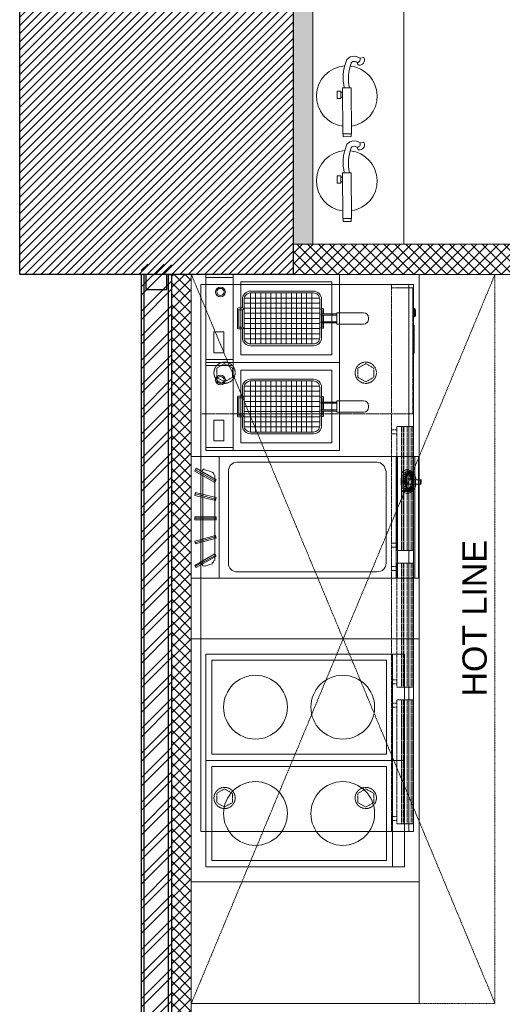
# Model space of a CAD drawing. Header units: millimetres. Extents: x 325 to 233617, y -9828 to 20555.
# Tile 16 of 45: x 116799 to 118388, y 8363 to 11604. Entities that reach past the tile are written whole.
import ezdxf

# ---------------------------------------------------------------- set-up
doc = ezdxf.new("R2010")
doc.units = ezdxf.units.MM
doc.header["$LTSCALE"] = 2.5
for name, pattern in [('DASHDOTX2', [2, 1, -0.5, 0, -0.5]), ('HIDDEN', [0.375, 0.25, -0.125]), ('HIDDENX2', [19.05, 12.7, -6.35])]:
    doc.linetypes.add(name, pattern=pattern)
for name, color, linetype, lineweight in [('ELEVATION 1', 143, 'Continuous', 18), ('ELEVATION 3', 23, 'Continuous', 13), ('FURNITURES', 30, 'Continuous', 15), ('HATCH', 252, 'Continuous', 9), ('HATCH LIGHT', 250, 'Continuous', 0), ('K Equipment UC', 251, 'Continuous', 5), ('TEXT', 40, 'Continuous', 0), ('WALL', 132, 'Continuous', 25)]:
    doc.layers.add(name, color=color, linetype=linetype, lineweight=lineweight)
doc.styles.add('RG_3F_TITLE BLOCK_A1$0$A1 TBLOCK LBV$0$Style-arial', font='arial.ttf')

# ---------------------------------------------------------------- blocks, each defined once
blk = doc.blocks.new('*U84')
for points in [[(0, 0), (6936.3, 0), (6936.3, -10), (0, -10)], [(0, -100), (6936.3, -100), (6936.3, -90), (0, -90)]]:
    blk.add_lwpolyline(points, close=True)
at = {"color": 8}
blk.add_lwpolyline([(0, -15), (50, -15), (50, -85), (0, -85)], close=True, dxfattribs=at)
blk = doc.blocks.new('fe')
for p, q in [((-120.2, 44.7), (-121.9, 54.2)), ((-105.6, 35.2), (-98.9, 37.2))]:
    blk.add_line(p, q)
for points in [[(-22.1, 14.2), (128.9, 14.2), (128.9, -14.2), (-22.1, -14.2)], [(128.9, 13.2), (138.3, 13.2), (138.3, -13.2), (128.9, -13.2)], [(-12, -20.1), (12, -20.1), (12, -32.1), (-12, -32.1)], [(-8.1, -14.2), (8.1, -14.2), (8.1, -20.1), (-8.1, -20.1)]]:
    blk.add_lwpolyline(points, close=True)
for centre, radius, start, end in [((4.8, 0), 100, 8.1407, 173.3121), ((-87.8, 23.6), 38.6, 146.9735, 188.4436), ((-119.1, 54.8), 2.9, 111.4978, 190.4916), ((-113.9, 41.5), 17.1, 353.9087, 111.4978), ((-117.3, 33.1), 12, 10.1624, 103.7845), ((-87.8, 23.6), 21.2, 146.9735, 188.4436), ((-99.7, 40), 2.9, 286.9384, 353.9087), ((-101.6, 21.6), 24.7, 188.4436, 251.142), ((-101.6, 21.6), 7.24, 188.4436, 251.142), ((-53.4, 152.4), 146.6, 249.8567, 282.3504), ((-54.1, 150), 161.6, 249.9338, 281.4511), ((4.8, 0), 100, 183.6164, 351.8593)]:
    blk.add_arc(centre, radius, start, end)
blk = doc.blocks.new('3DOOR CHILLER')
for p, q in [((0, 0), (0, -700)), ((0, 0), (1800, 0)), ((1800, 0), (1800, -700)), ((0, -685.2), (1800, -685.2)), ((0, -700), (1800, -700))]:
    blk.add_line(p, q)
at = {"linetype": 'HIDDEN', "ltscale": 4}
for p, q in [((425, 0), (425, -698)), ((0, -628), (1800, -628)), ((10, -628), (10, -698)), ((875, -645.2), (467, -645.2)), ((467, -698), (467, -645.2)), ((875, -645.6), (467, -645.6)), ((478, -628), (478, -645)), ((491, -645), (491, -628)), ((851, -645), (851, -628)), ((864, -645), (864, -628)), ((875, -645.2), (875, -698)), ((1325, -645), (917, -645)), ((917, -698), (917, -645.2)), ((1325, -645.6), (917, -645.6)), ((928, -628), (928, -645)), ((941, -645), (941, -628)), ((1301, -645), (1301, -628)), ((1314, -645), (1314, -628)), ((1325, -645.2), (1325, -698)), ((1775, -645.2), (1367, -645.2)), ((1367, -698), (1367, -645.2)), ((1775, -645.6), (1367, -645.6)), ((1378, -628), (1378, -645)), ((1391, -645), (1391, -628)), ((1751, -645), (1751, -628)), ((1764, -645), (1764, -628)), ((1775, -645.2), (1775, -698)), ((875, -661.1), (467, -661.1)), ((875, -666.1), (467, -666.1)), ((875, -667.9), (467, -667.9)), ((875, -668.5), (467, -668.5)), ((875, -679.4), (467, -679.4)), ((1325, -661.1), (917, -661.1)), ((1325, -666.1), (917, -666.1)), ((1325, -667.9), (917, -667.9)), ((1325, -668.5), (917, -668.5)), ((1325, -679.4), (917, -679.4)), ((1775, -661.1), (1367, -661.1)), ((1775, -666.1), (1367, -666.1)), ((1775, -667.9), (1367, -667.9)), ((1775, -668.5), (1367, -668.5)), ((1775, -679.4), (1367, -679.4)), ((10, -698), (425, -698)), ((35, -698), (35, -699)), ((35, -699), (280, -698.9)), ((77.5, -699), (77.5, -702)), ((107.5, -702), (77.5, -702)), ((77.5, -702), (77.5, -702.1)), ((80, -698), (80, -699)), ((80, -704.5), (80, -702)), ((92.5, -706.5), (92.5, -707)), ((105, -704.5), (105, -702)), ((107.5, -699), (107.5, -702)), ((107.5, -702.1), (107.5, -702)), ((122.5, -699), (122.5, -700)), ((123.5, -699), (123.5, -700)), ((128.4, -699), (128.4, -700)), ((129.5, -699), (129.5, -700)), ((133, -699), (133, -702)), ((133, -702), (227, -702)), ((134.1, -699), (134.1, -700)), ((222, -701), (138, -701)), ((138, -701), (138, -702)), ((138.7, -699), (138.7, -700)), ((140, -699), (140, -700)), ((141.7, -699), (141.7, -700)), ((146.5, -699), (146.5, -700)), ((148.7, -699), (148.7, -700)), ((155.4, -699), (155.4, -700)), ((157.4, -699), (157.4, -700)), ((157.7, -699), (157.7, -700)), ((162.4, -699), (162.4, -700)), ((164.8, -699), (164.8, -700)), ((169.1, -699), (169.1, -700)), ((172.4, -699), (172.4, -700)), ((174.6, -699), (174.6, -700)), ((175.5, -699), (175.5, -700)), ((177.3, -699), (177.3, -700)), ((179.8, -699), (179.8, -700)), ((182.3, -699), (182.3, -700)), ((187.5, -699), (187.5, -700)), ((222, -701), (222, -702)), ((227, -699), (227, -702)), ((275, -698), (275, -699)), ((280, -698), (280, -699)), ((875, -684.4), (467, -684.4)), ((875, -692.4), (467, -692.4)), ((875, -697.4), (467, -697.4)), ((875, -698), (467, -698)), ((1325, -684.4), (917, -684.4)), ((1325, -691.9), (917, -691.9)), ((1325, -697.4), (917, -697.4)), ((1325, -698), (917, -698)), ((1775, -684.4), (1367, -684.4)), ((1775, -692.4), (1367, -692.4)), ((1775, -697.4), (1367, -697.4)), ((1775, -698), (1367, -698))]:
    blk.add_line(p, q, dxfattribs=at)
for points in [[(305, -52), (320, -78), (305, -104), (275, -104), (260, -78), (275, -52)], [(1705, -52), (1720, -78), (1705, -104), (1675, -104), (1660, -78), (1675, -52)], [(305, -517), (320, -543), (305, -569), (275, -569), (260, -543), (275, -517)], [(1705, -517), (1720, -543), (1705, -569), (1675, -569), (1660, -543), (1675, -517)]]:
    blk.add_lwpolyline(points, close=True, dxfattribs=at)
for centre in [(290, -78), (1690, -78), (290, -543), (1690, -543)]:
    blk.add_circle(centre, 35, dxfattribs=at)
at = {"linetype": 'HIDDEN', "ltscale": 4, "extrusion": (0, 0, -1)}
for centre, major_axis, ratio, start_param, end_param in [((92.5, -702), (-12.5, 0), 0.001745, 0, 3.141593), ((92.5, -702), (12.5, 0), 0.001745, 0, 3.141593), ((92.5, -704.5), (12.5, 0), 0.155345, -3.141593, 0), ((92.5, -704.5), (12.5, 0), 0.155345, -4.712389, -3.141593), ((92.5, -704.5), (12.5, 0), 0.155345, 0, 1.570796)]:
    blk.add_ellipse(centre, major_axis=major_axis, ratio=ratio, start_param=start_param, end_param=end_param, dxfattribs=at)
at = {"linetype": 'HIDDEN', "ltscale": 4}
blk.add_ellipse((92.5, -705), major_axis=(-12, 0), ratio=0.161745, start_param=-4.712389, end_param=1.570796, dxfattribs=at)
blk.add_open_spline([(80, -704.5), (80, -704.6), (80, -704.7), (80.1, -705), (80.2, -705.1), (80.4, -705.3), (80.5, -705.4), (80.8, -705.6), (81, -705.6), (81.5, -705.8), (81.8, -705.9), (82.6, -706.1), (83.1, -706.2), (84, -706.4), (84.5, -706.5), (85.5, -706.6), (86.1, -706.7), (87.2, -706.8), (87.8, -706.8), (89, -706.9), (89.7, -706.9), (90.9, -706.9), (91.6, -707), (92.8, -707), (93.5, -707), (94.7, -706.9), (95.4, -706.9), (96.6, -706.8), (97.2, -706.8), (98.4, -706.7), (98.9, -706.7), (100, -706.5), (100.5, -706.5), (101.4, -706.3), (101.9, -706.2), (102.7, -706.1), (103.1, -706), (103.7, -705.8), (104, -705.6), (104.4, -705.4), (104.6, -705.3), (104.8, -705.1), (104.9, -705), (105, -704.8), (105, -704.6), (105, -704.5)], degree=3, knots=[1.570796, 1.570796, 1.570796, 1.570796, 1.637699, 1.637699, 1.717318, 1.717318, 1.851962, 1.851962, 1.952806, 1.952806, 2.139701, 2.139701, 2.310254, 2.310254, 2.475255, 2.475255, 2.637592, 2.637592, 2.798374, 2.798374, 2.958185, 2.958185, 3.117433, 3.117433, 3.276465, 3.276465, 3.435611, 3.435611, 3.59521, 3.59521, 3.755637, 3.755637, 3.917392, 3.917392, 4.081316, 4.081316, 4.249304, 4.249304, 4.426896, 4.426896, 4.569643, 4.569643, 4.641016, 4.641016, 4.712389, 4.712389, 4.712389, 4.712389], dxfattribs=at)
blk = doc.blocks.new('indctn')
at = {"layer": 'FURNITURES'}
blk.add_line((0, 615), (350, 615), dxfattribs=at)
for points in [[(0, 0), (350, 0), (350, 655), (0, 655)], [(20, 20), (330, 20), (330, 595), (20, 595)]]:
    blk.add_lwpolyline(points, close=True, dxfattribs=at)
for centre in [(175, 451.25), (175, 163.75)]:
    blk.add_circle(centre, 105, dxfattribs=at)
blk = doc.blocks.new('sg')
for p, q in [((-658.4, 0), (-658.4, 400)), ((-75.2, 0), (-75.2, 400)), ((-70.5, 0), (-70.5, 400)), ((-18.8, 0), (-18.8, 400)), ((-14.1, 0), (-14.1, 400)), ((-2.3, 0), (-2.3, 400)), ((-670.1, 319.2), (-735.9, 356.8)), ((-733.6, 361.5), (-733.6, 361.5)), ((-733.6, 361.5), (-733.6, 361.5)), ((-733.6, 361.5), (-733.6, 361.5)), ((-738.3, 352.1), (-738.3, 352.1)), ((-738.3, 352.1), (-738.3, 352.1)), ((-738.3, 352.1), (-738.3, 352.1)), ((-738.3, 352.1), (-738.3, 352.1)), ((-738.3, 352.1), (-738.3, 352.1)), ((-712.4, 349.8), (-712.4, 46.7)), ((-672.5, 58.4), (-672.5, 338)), ((-56.4, 349.5), (-49.3, 344.8)), ((-56.4, 349.5), (-51.7, 344.8)), ((-51.7, 344.8), (-51.7, 344.8)), ((-51.7, 344.8), (-49.3, 344.8)), ((-51.4, 345.2), (-51.5, 345.1)), ((-21.1, 349.5), (-21.1, 347.2)), ((-21.1, 349.5), (-21.1, 349.5)), ((-21.1, 349.5), (-21.1, 344.8)), ((-21.1, 347.2), (-18.8, 344.8)), ((-21.1, 347.2), (-18.8, 344.8)), ((-672.5, 314.5), (-672.5, 314.5)), ((-672.5, 314.5), (-672.5, 314.5)), ((-672.5, 314.5), (-672.5, 314.5)), ((-667.8, 323.9), (-667.8, 323.9)), ((-667.8, 323.9), (-667.8, 323.9)), ((-667.8, 323.9), (-667.8, 323.9)), ((-11.7, 323.7), (-32.9, 323.7)), ((-32.9, 323.7), (-30.5, 323.7)), ((-32.9, 309.6), (-11.7, 309.6)), ((-32.9, 309.6), (-11.7, 309.6)), ((-11.7, 323.7), (-30.5, 323.7)), ((-9.4, 323.7), (-30.5, 323.7)), ((-11.7, 323.7), (-11.7, 323.7)), ((-11.7, 323.7), (7, 323.7)), ((-11.7, 323.7), (-11.7, 323.7)), ((-11.7, 323.7), (-11.7, 323.7)), ((-11.7, 323.7), (-11.7, 323.7)), ((-11.7, 323.7), (-11.7, 323.7)), ((-11.7, 323.7), (-11.7, 323.7)), ((-11.7, 323.7), (7, 323.7)), ((-11.7, 309.6), (-11.7, 309.6)), ((-11.7, 309.6), (-11.7, 309.6)), ((-11.7, 309.6), (-11.7, 309.6)), ((-11.7, 309.6), (-11.7, 309.6)), ((7, 309.6), (-11.7, 309.6)), ((-9.4, 323.7), (-9.4, 323.7)), ((-9.4, 323.7), (4.7, 323.7)), ((-9.4, 323.7), (7, 323.7)), ((-9.4, 323.7), (-9.4, 323.7)), ((7, 309.6), (-9.4, 309.6)), ((-9.4, 309.6), (-9.4, 309.6)), ((-9.4, 309.6), (-9.4, 309.6)), ((7, 309.6), (4.7, 309.6)), ((7, 323.7), (7, 323.7)), ((7, 323.7), (7, 323.7)), ((7, 323.7), (7, 323.7)), ((7, 309.6), (7, 309.6)), ((7, 309.6), (7, 309.6)), ((7, 309.6), (7, 309.6)), ((-670.1, 260.5), (-735.9, 277)), ((-667.8, 265.2), (-667.8, 265.2)), ((-667.8, 265.2), (-667.8, 265.2)), ((-667.8, 265.2), (-667.8, 265.2)), ((-56.4, 286.1), (-49.3, 288.4)), ((-56.4, 286.1), (-51.7, 288.4)), ((-56.4, 286.1), (-56.4, 286.1)), ((-51.7, 288.4), (-51.7, 288.4)), ((-51.7, 288.4), (-49.3, 288.4)), ((-51.7, 288.4), (-49.3, 288.4)), ((-51.7, 288.4), (-51.7, 288.4)), ((-51.5, 290.6), (-51.4, 290.5)), ((-51.5, 290.6), (-51.4, 290.5)), ((-21.1, 286.1), (-21.1, 288.4)), ((-21.1, 286.1), (-21.1, 288.4)), ((-21.1, 288.4), (-18.8, 288.4)), ((-21.1, 286.1), (-21.1, 286.1)), ((-670.1, 255.8), (-670.1, 255.8)), ((-670.1, 255.8), (-670.1, 255.8)), ((-670.1, 255.8), (-670.1, 255.8)), ((-738.3, 201.8), (-738.3, 201.8)), ((-738.3, 201.8), (-738.3, 201.8)), ((-738.3, 201.8), (-738.3, 201.8)), ((-667.8, 197.1), (-738.3, 197.1)), ((-667.8, 201.8), (-667.8, 201.8)), ((-667.8, 201.8), (-667.8, 201.8)), ((-667.8, 201.8), (-667.8, 201.8)), ((-738.3, 192.4), (-738.3, 192.4)), ((-738.3, 192.4), (-738.3, 192.4)), ((-738.3, 192.4), (-738.3, 192.4)), ((-738.3, 192.4), (-738.3, 192.4)), ((-738.3, 192.4), (-738.3, 192.4)), ((-667.8, 192.4), (-667.8, 192.4)), ((-667.8, 192.4), (-667.8, 192.4)), ((-667.8, 192.4), (-667.8, 192.4)), ((-670.1, 136), (-735.9, 117.2)), ((-670.1, 140.7), (-670.1, 140.7)), ((-670.1, 140.7), (-670.1, 140.7)), ((-670.1, 140.7), (-670.1, 140.7)), ((-667.8, 131.3), (-667.8, 131.3)), ((-667.8, 131.3), (-667.8, 131.3)), ((-667.8, 131.3), (-667.8, 131.3)), ((-738.3, 121.9), (-738.3, 121.9)), ((-738.3, 121.9), (-738.3, 121.9)), ((-738.3, 121.9), (-738.3, 121.9)), ((-735.9, 112.5), (-735.9, 112.5)), ((-735.9, 112.5), (-735.9, 112.5)), ((-735.9, 112.5), (-735.9, 112.5)), ((-735.9, 112.5), (-735.9, 112.5)), ((-735.9, 112.5), (-735.9, 112.5)), ((-670.1, 74.9), (-735.9, 39.7)), ((-672.5, 79.6), (-672.5, 79.6)), ((-672.5, 79.6), (-672.5, 79.6)), ((-672.5, 79.6), (-672.5, 79.6)), ((-667.8, 72.5), (-667.8, 72.5)), ((-667.8, 72.5), (-667.8, 72.5)), ((-667.8, 72.5), (-667.8, 72.5)), ((-738.3, 42), (-738.3, 42)), ((-738.3, 42), (-738.3, 42)), ((-738.3, 42), (-738.3, 42)), ((-733.6, 35), (-733.6, 35)), ((-733.6, 35), (-733.6, 35)), ((-733.6, 35), (-733.6, 35)), ((-733.6, 35), (-733.6, 35)), ((-733.6, 35), (-733.6, 35)), ((-750, 20.9), (-750, 20.9)), ((-750, 20.9), (-750, 20.9))]:
    blk.add_line(p, q)
for points in [[(-750, 400), (-750, 0), (0, 0), (0, 400), (-750, 400)], [(-750, 378), (-750, 20.9), (-750, 378)], [(-750, 378), (-750, 20.9), (-750, 378)], [(-738.3, 352.1), (-733.6, 361.5), (-667.8, 323.9), (-672.5, 314.5), (-738.3, 352.1)], [(-672.5, 314.5), (-667.8, 323.9), (-733.6, 361.5), (-738.3, 352.1), (-672.5, 314.5)], [(-733.6, 361.5), (-738.3, 352.1), (-733.6, 361.5)], [(-738.3, 352.1), (-733.6, 361.5), (-738.3, 352.1)], [(-667.8, 323.9), (-672.5, 314.5), (-667.8, 323.9), (-733.6, 361.5), (-667.8, 323.9)], [(-733.6, 361.5), (-667.8, 323.9), (-733.6, 361.5)], [(-679.5, 347.4), (-688.9, 352.1), (-698.3, 354.5), (-705.4, 356.8)], [(-672.5, 314.5), (-738.3, 352.1), (-672.5, 314.5)], [(-672.5, 314.5), (-738.3, 352.1), (-672.5, 314.5)], [(-21.1, 347.2), (-21.1, 349.5), (-21.1, 344.8)], [(-11.7, 323.7), (-32.9, 323.7), (-30.5, 323.7)], [(-11.7, 309.6), (-30.5, 309.6), (-32.9, 309.6)], [(-9.4, 309.6), (-30.5, 309.6), (-32.9, 309.6)], [(-30.5, 323.7), (-9.4, 323.7), (4.7, 323.7), (-11.7, 323.7), (-30.5, 323.7)], [(-9.4, 309.6), (-30.5, 309.6), (-11.7, 309.6)], [(-11.7, 323.7), (4.7, 323.7), (7, 323.7)], [(7, 309.6), (-9.4, 309.6), (4.7, 309.6), (-11.7, 309.6)], [(7, 309.6), (-11.7, 309.6), (4.7, 309.6)], [(-9.4, 323.7), (7, 323.7), (4.7, 323.7)], [(7, 309.6), (4.7, 309.6), (-9.4, 309.6)], [(-738.3, 272.3), (-735.9, 281.7), (-667.8, 265.2), (-670.1, 255.8), (-738.3, 272.3)], [(-670.1, 255.8), (-667.8, 265.2), (-735.9, 281.7), (-738.3, 272.3), (-670.1, 255.8)], [(-670.1, 255.8), (-738.3, 272.3), (-670.1, 255.8)], [(-670.1, 255.8), (-738.3, 272.3), (-670.1, 255.8)], [(-667.8, 265.2), (-670.1, 255.8), (-667.8, 265.2), (-735.9, 281.7), (-667.8, 265.2)], [(-735.9, 281.7), (-667.8, 265.2), (-735.9, 281.7)], [(-49.3, 288.4), (-56.4, 286.1), (-51.7, 288.4)], [(-18.8, 288.4), (-21.1, 288.4), (-21.1, 286.1), (-21.1, 288.4)], [(-738.3, 192.4), (-738.3, 201.8), (-667.8, 201.8), (-667.8, 192.4), (-738.3, 192.4)], [(-667.8, 201.8), (-667.8, 192.4), (-667.8, 201.8), (-738.3, 201.8), (-667.8, 201.8)], [(-667.8, 192.4), (-667.8, 201.8), (-738.3, 201.8), (-738.3, 192.4), (-667.8, 192.4)], [(-738.3, 201.8), (-667.8, 201.8), (-738.3, 201.8)], [(-738.3, 201.8), (-738.3, 192.4), (-738.3, 201.8)], [(-738.3, 192.4), (-738.3, 201.8), (-738.3, 192.4)], [(-667.8, 192.4), (-738.3, 192.4), (-667.8, 192.4)], [(-667.8, 192.4), (-738.3, 192.4), (-667.8, 192.4)], [(-735.9, 112.5), (-738.3, 121.9), (-670.1, 140.7), (-667.8, 131.3), (-735.9, 112.5)], [(-670.1, 140.7), (-667.8, 131.3), (-670.1, 140.7), (-738.3, 121.9), (-670.1, 140.7)], [(-667.8, 131.3), (-670.1, 140.7), (-738.3, 121.9), (-735.9, 112.5), (-667.8, 131.3)], [(-738.3, 121.9), (-670.1, 140.7), (-738.3, 121.9)], [(-667.8, 131.3), (-735.9, 112.5), (-667.8, 131.3)], [(-667.8, 131.3), (-735.9, 112.5), (-667.8, 131.3)], [(-738.3, 121.9), (-735.9, 112.5), (-738.3, 121.9)], [(-735.9, 112.5), (-738.3, 121.9), (-735.9, 112.5)], [(-733.6, 35), (-738.3, 42), (-672.5, 79.6), (-667.8, 72.5), (-733.6, 35)], [(-672.5, 79.6), (-667.8, 72.5), (-672.5, 79.6), (-738.3, 42), (-672.5, 79.6)], [(-667.8, 72.5), (-672.5, 79.6), (-738.3, 42), (-733.6, 35), (-667.8, 72.5)], [(-738.3, 42), (-672.5, 79.6), (-738.3, 42)], [(-667.8, 72.5), (-733.6, 35), (-667.8, 72.5)], [(-667.8, 72.5), (-733.6, 35), (-667.8, 72.5)], [(-738.3, 42), (-733.6, 35), (-738.3, 42)], [(-733.6, 35), (-738.3, 42), (-733.6, 35)], [(-705.4, 39.7), (-698.3, 42), (-688.9, 44.4), (-679.5, 46.7)]]:
    blk.add_lwpolyline(points)
for points in [[(-706.5, 359.2), (-711.1, 359.2), (-714.8, 355.5), (-714.8, 351)], [(-21.9, 348.6), (-32.7, 359.2), (-44.8, 359.2), (-55.6, 348.6)], [(-674.8, 339.2), (-674.8, 343.7), (-677.6, 347.7), (-681.9, 349.2)], [(-56.7, 349.4), (-59.4, 328.8), (-59.4, 306.8), (-56.7, 286.2)], [(-52.4, 346), (-54.6, 327.6), (-54.6, 308), (-52.4, 289.6)], [(-52.4, 346), (-54.6, 327.6), (-54.6, 308), (-52.4, 289.6)], [(-21.8, 345.5), (-31.3, 354.1), (-41.9, 354), (-51.4, 345.2)], [(-21.8, 345.5), (-31.3, 354.1), (-41.9, 354), (-51.4, 345.2)], [(-21.3, 345.1), (-21.5, 345.2), (-21.6, 345.4), (-21.8, 345.5)], [(-21.3, 345.1), (-21.5, 345.2), (-21.6, 345.4), (-21.8, 345.5)], [(-13.6, 324.6), (-14.3, 320.2), (-14.3, 315.4), (-13.6, 311.1)], [(-13.6, 324.6), (-14.3, 320.2), (-14.3, 315.4), (-13.6, 311.1)], [(6.6, 311.1), (7.2, 315.5), (7.2, 320.2), (6.6, 324.6)], [(6.6, 311.1), (7.2, 315.5), (7.2, 320.2), (6.6, 324.6)], [(-11.3, 324), (-11.9, 320), (-11.9, 315.7), (-11.3, 311.7)], [(-11.3, 324), (-11.9, 320), (-11.9, 315.7), (-11.3, 311.7)], [(4.3, 311.7), (4.8, 315.7), (4.8, 320), (4.3, 324)], [(4.3, 311.7), (4.8, 315.7), (4.8, 320), (4.3, 324)], [(-55.6, 287), (-44.8, 276.4), (-32.7, 276.4), (-21.9, 287)], [(-51.4, 290.4), (-41.9, 281.6), (-31.3, 281.5), (-21.8, 290.1)], [(-51.4, 290.4), (-41.9, 281.6), (-31.3, 281.5), (-21.8, 290.1)], [(-21.8, 290.1), (-21.6, 290.3), (-21.5, 290.4), (-21.3, 290.6)], [(-21.8, 290.1), (-21.6, 290.3), (-21.5, 290.4), (-21.3, 290.6)], [(-714.8, 47.9), (-714.8, 43.3), (-711.1, 39.7), (-706.5, 39.7)], [(-681.9, 49.7), (-677.6, 51.2), (-674.8, 55.1), (-674.8, 59.6)]]:
    blk.add_open_spline(points, degree=3)
for points, knots in [([(-627.8, 351), (-627.8, 355.3), (-627.8, 44.7), (-627.8, 49), (-627.8, 32.8), (-614.7, 20.5), (-598.5, 20.8), (-455.4, 20.8), (-312.3, 20.8), (-139.2, 20.8), (-121.8, 20.9), (-108.6, 32.8), (-108.6, 49), (-108.6, 44.7), (-108.6, 355.3), (-108.6, 351), (-111, 368.4), (-124.1, 381.5), (-139.2, 381.5), (-312.7, 381.5), (-456.1, 381.5), (-599.6, 381.5), (-615.8, 381.5), (-627.5, 368.4), (-627.8, 351)], [0, 0, 0, 0, 1, 1, 1, 2, 2, 2, 3, 3, 3, 4, 4, 4, 5, 5, 5, 6, 6, 6, 7, 7, 7, 8, 8, 8, 8]), ([(-48.2, 335.4), (-48.8, 335.4), (-49.3, 334.9), (-49.3, 334.3), (-49.3, 333.6), (-48.8, 333.1), (-48.2, 333.1), (-47.5, 333.1), (-47, 333.6), (-47, 334.3), (-47, 334.9), (-47.5, 335.4), (-48.2, 335.4)], [0, 0, 0, 0, 1, 1, 1, 2, 2, 2, 3, 3, 3, 4, 4, 4, 4]), ([(-48.2, 328.4), (-48.8, 328.4), (-49.3, 327.9), (-49.3, 327.2), (-49.3, 326.6), (-48.8, 326), (-48.2, 326), (-47.5, 326), (-47, 326.6), (-47, 327.2), (-47, 327.9), (-47.5, 328.4), (-48.2, 328.4)], [0, 0, 0, 0, 1, 1, 1, 2, 2, 2, 3, 3, 3, 4, 4, 4, 4]), ([(-36.4, 344.8), (-42.3, 344.8), (-47, 332.7), (-47, 317.8), (-47, 302.9), (-42.3, 290.8), (-36.4, 290.8), (-30.6, 290.8), (-25.8, 302.9), (-25.8, 317.8), (-25.8, 332.7), (-30.6, 344.8), (-36.4, 344.8)], [0, 0, 0, 0, 1, 1, 1, 2, 2, 2, 3, 3, 3, 4, 4, 4, 4]), ([(-36.4, 344.8), (-42.3, 344.8), (-47, 332.7), (-47, 317.8), (-47, 302.9), (-42.3, 290.8), (-36.4, 290.8), (-30.6, 290.8), (-25.8, 302.9), (-25.8, 317.8), (-25.8, 332.7), (-30.6, 344.8), (-36.4, 344.8)], [0, 0, 0, 0, 1, 1, 1, 2, 2, 2, 3, 3, 3, 4, 4, 4, 4]), ([(-45.8, 342.5), (-46.5, 342.5), (-47, 342), (-47, 341.3), (-47, 340.7), (-46.5, 340.1), (-45.8, 340.1), (-45.2, 340.1), (-44.6, 340.7), (-44.6, 341.3), (-44.6, 342), (-45.2, 342.5), (-45.8, 342.5)], [0, 0, 0, 0, 1, 1, 1, 2, 2, 2, 3, 3, 3, 4, 4, 4, 4]), ([(-31.7, 349.5), (-38.9, 349.5), (-44.6, 335.3), (-44.6, 317.8), (-44.6, 300.3), (-38.9, 286.1), (-31.7, 286.1), (-24.6, 286.1), (-18.8, 300.3), (-18.8, 317.8), (-18.8, 335.3), (-24.6, 349.5), (-31.7, 349.5)], [0, 0, 0, 0, 1, 1, 1, 2, 2, 2, 3, 3, 3, 4, 4, 4, 4]), ([(-31.7, 349.5), (-38.9, 349.5), (-44.6, 335.3), (-44.6, 317.8), (-44.6, 300.3), (-38.9, 286.1), (-31.7, 286.1), (-24.6, 286.1), (-18.8, 300.3), (-18.8, 317.8), (-18.8, 335.3), (-24.6, 349.5), (-31.7, 349.5)], [0, 0, 0, 0, 1, 1, 1, 2, 2, 2, 3, 3, 3, 4, 4, 4, 4]), ([(-43.5, 347.2), (-44.1, 347.2), (-44.6, 346.7), (-44.6, 346), (-44.6, 345.4), (-44.1, 344.8), (-43.5, 344.8), (-42.8, 344.8), (-42.3, 345.4), (-42.3, 346), (-42.3, 346.7), (-42.8, 347.2), (-43.5, 347.2)], [0, 0, 0, 0, 1, 1, 1, 2, 2, 2, 3, 3, 3, 4, 4, 4, 4]), ([(-31.7, 344.8), (-37.6, 344.8), (-42.3, 332.7), (-42.3, 317.8), (-42.3, 302.9), (-37.6, 290.8), (-31.7, 290.8), (-25.9, 290.8), (-21.1, 302.9), (-21.1, 317.8), (-21.1, 332.7), (-25.9, 344.8), (-31.7, 344.8)], [0, 0, 0, 0, 1, 1, 1, 2, 2, 2, 3, 3, 3, 4, 4, 4, 4]), ([(-31.7, 344.8), (-37.6, 344.8), (-42.3, 332.7), (-42.3, 317.8), (-42.3, 302.9), (-37.6, 290.8), (-31.7, 290.8), (-25.9, 290.8), (-21.1, 302.9), (-21.1, 317.8), (-21.1, 332.7), (-25.9, 344.8), (-31.7, 344.8)], [0, 0, 0, 0, 1, 1, 1, 2, 2, 2, 3, 3, 3, 4, 4, 4, 4]), ([(-38.8, 351.9), (-39.4, 351.9), (-39.9, 351.4), (-39.9, 350.7), (-39.9, 350.1), (-39.4, 349.5), (-38.8, 349.5), (-38.1, 349.5), (-37.6, 350.1), (-37.6, 350.7), (-37.6, 351.4), (-38.1, 351.9), (-38.8, 351.9)], [0, 0, 0, 0, 1, 1, 1, 2, 2, 2, 3, 3, 3, 4, 4, 4, 4]), ([(-36.4, 351.9), (-37.1, 351.9), (-37.6, 351.4), (-37.6, 350.7), (-37.6, 350.1), (-37.1, 349.5), (-36.4, 349.5), (-35.8, 349.5), (-35.2, 350.1), (-35.2, 350.7), (-35.2, 351.4), (-35.8, 351.9), (-36.4, 351.9)], [0, 0, 0, 0, 1, 1, 1, 2, 2, 2, 3, 3, 3, 4, 4, 4, 4]), ([(-9.8, 324.3), (-11.2, 336.4), (-16.4, 344.8), (-22.3, 344.8), (-28.3, 344.8), (-33.4, 336.4), (-34.9, 324.3)], [0, 0, 0, 0, 1, 1, 1, 2, 2, 2, 2]), ([(-9.8, 324.3), (-11.2, 336.4), (-16.4, 344.8), (-22.3, 344.8), (-28.3, 344.8), (-33.4, 336.4), (-34.9, 324.3)], [0, 0, 0, 0, 1, 1, 1, 2, 2, 2, 2]), ([(-31.7, 351.9), (-32.4, 351.9), (-32.9, 351.4), (-32.9, 350.7), (-32.9, 350.1), (-32.4, 349.5), (-31.7, 349.5), (-31.1, 349.5), (-30.5, 350.1), (-30.5, 350.7), (-30.5, 351.4), (-31.1, 351.9), (-31.7, 351.9)], [0, 0, 0, 0, 1, 1, 1, 2, 2, 2, 3, 3, 3, 4, 4, 4, 4]), ([(-29.4, 347.2), (-30, 347.2), (-30.5, 346.7), (-30.5, 346), (-30.5, 345.4), (-30, 344.8), (-29.4, 344.8), (-28.7, 344.8), (-28.2, 345.4), (-28.2, 346), (-28.2, 346.7), (-28.7, 347.2), (-29.4, 347.2)], [0, 0, 0, 0, 1, 1, 1, 2, 2, 2, 3, 3, 3, 4, 4, 4, 4]), ([(-27, 342.5), (-27.7, 342.5), (-28.2, 342), (-28.2, 341.3), (-28.2, 340.7), (-27.7, 340.1), (-27, 340.1), (-26.4, 340.1), (-25.8, 340.7), (-25.8, 341.3), (-25.8, 342), (-26.4, 342.5), (-27, 342.5)], [0, 0, 0, 0, 1, 1, 1, 2, 2, 2, 3, 3, 3, 4, 4, 4, 4]), ([(-24.7, 335.4), (-25.3, 335.4), (-25.8, 334.9), (-25.8, 334.3), (-25.8, 333.6), (-25.3, 333.1), (-24.7, 333.1), (-24, 333.1), (-23.5, 333.6), (-23.5, 334.3), (-23.5, 334.9), (-24, 335.4), (-24.7, 335.4)], [0, 0, 0, 0, 1, 1, 1, 2, 2, 2, 3, 3, 3, 4, 4, 4, 4]), ([(-22.3, 328.4), (-23, 328.4), (-23.5, 327.9), (-23.5, 327.2), (-23.5, 326.6), (-23, 326), (-22.3, 326), (-21.7, 326), (-21.1, 326.6), (-21.1, 327.2), (-21.1, 327.9), (-21.7, 328.4), (-22.3, 328.4)], [0, 0, 0, 0, 1, 1, 1, 2, 2, 2, 3, 3, 3, 4, 4, 4, 4]), ([(-50.5, 319), (-51.2, 319), (-51.7, 318.5), (-51.7, 317.8), (-51.7, 317.2), (-51.2, 316.6), (-50.5, 316.6), (-49.9, 316.6), (-49.3, 317.2), (-49.3, 317.8), (-49.3, 318.5), (-49.9, 319), (-50.5, 319)], [0, 0, 0, 0, 1, 1, 1, 2, 2, 2, 3, 3, 3, 4, 4, 4, 4]), ([(-48.2, 311.9), (-48.8, 311.9), (-49.3, 311.4), (-49.3, 310.8), (-49.3, 310.1), (-48.8, 309.6), (-48.2, 309.6), (-47.5, 309.6), (-47, 310.1), (-47, 310.8), (-47, 311.4), (-47.5, 311.9), (-48.2, 311.9)], [0, 0, 0, 0, 1, 1, 1, 2, 2, 2, 3, 3, 3, 4, 4, 4, 4]), ([(-48.2, 302.5), (-48.8, 302.5), (-49.3, 302), (-49.3, 301.4), (-49.3, 300.7), (-48.8, 300.2), (-48.2, 300.2), (-47.5, 300.2), (-47, 300.7), (-47, 301.4), (-47, 302), (-47.5, 302.5), (-48.2, 302.5)], [0, 0, 0, 0, 1, 1, 1, 2, 2, 2, 3, 3, 3, 4, 4, 4, 4]), ([(-45.8, 295.5), (-46.5, 295.5), (-47, 295), (-47, 294.3), (-47, 293.7), (-46.5, 293.1), (-45.8, 293.1), (-45.2, 293.1), (-44.6, 293.7), (-44.6, 294.3), (-44.6, 295), (-45.2, 295.5), (-45.8, 295.5)], [0, 0, 0, 0, 1, 1, 1, 2, 2, 2, 3, 3, 3, 4, 4, 4, 4]), ([(-34.9, 311.3), (-33.4, 299.2), (-28.3, 290.8), (-22.3, 290.8), (-16.4, 290.8), (-11.2, 299.2), (-9.8, 311.3)], [0, 0, 0, 0, 1, 1, 1, 2, 2, 2, 2]), ([(-34.9, 311.3), (-33.4, 299.2), (-28.3, 290.8), (-22.3, 290.8), (-16.4, 290.8), (-11.2, 299.2), (-9.8, 311.3)], [0, 0, 0, 0, 1, 1, 1, 2, 2, 2, 2]), ([(-27, 295.5), (-27.7, 295.5), (-28.2, 295), (-28.2, 294.3), (-28.2, 293.7), (-27.7, 293.1), (-27, 293.1), (-26.4, 293.1), (-25.8, 293.7), (-25.8, 294.3), (-25.8, 295), (-26.4, 295.5), (-27, 295.5)], [0, 0, 0, 0, 1, 1, 1, 2, 2, 2, 3, 3, 3, 4, 4, 4, 4]), ([(-24.7, 302.5), (-25.3, 302.5), (-25.8, 302), (-25.8, 301.4), (-25.8, 300.7), (-25.3, 300.2), (-24.7, 300.2), (-24, 300.2), (-23.5, 300.7), (-23.5, 301.4), (-23.5, 302), (-24, 302.5), (-24.7, 302.5)], [0, 0, 0, 0, 1, 1, 1, 2, 2, 2, 3, 3, 3, 4, 4, 4, 4]), ([(-22.3, 319), (-23, 319), (-23.5, 318.5), (-23.5, 317.8), (-23.5, 317.2), (-23, 316.6), (-22.3, 316.6), (-21.7, 316.6), (-21.1, 317.2), (-21.1, 317.8), (-21.1, 318.5), (-21.7, 319), (-22.3, 319)], [0, 0, 0, 0, 1, 1, 1, 2, 2, 2, 3, 3, 3, 4, 4, 4, 4]), ([(-22.3, 311.9), (-23, 311.9), (-23.5, 311.4), (-23.5, 310.8), (-23.5, 310.1), (-23, 309.6), (-22.3, 309.6), (-21.7, 309.6), (-21.1, 310.1), (-21.1, 310.8), (-21.1, 311.4), (-21.7, 311.9), (-22.3, 311.9)], [0, 0, 0, 0, 1, 1, 1, 2, 2, 2, 3, 3, 3, 4, 4, 4, 4]), ([(-43.5, 290.8), (-44.1, 290.8), (-44.6, 290.3), (-44.6, 289.6), (-44.6, 289), (-44.1, 288.4), (-43.5, 288.4), (-42.8, 288.4), (-42.3, 289), (-42.3, 289.6), (-42.3, 290.3), (-42.8, 290.8), (-43.5, 290.8)], [0, 0, 0, 0, 1, 1, 1, 2, 2, 2, 3, 3, 3, 4, 4, 4, 4]), ([(-38.8, 288.4), (-39.4, 288.4), (-39.9, 287.9), (-39.9, 287.3), (-39.9, 286.6), (-39.4, 286.1), (-38.8, 286.1), (-38.1, 286.1), (-37.6, 286.6), (-37.6, 287.3), (-37.6, 287.9), (-38.1, 288.4), (-38.8, 288.4)], [0, 0, 0, 0, 1, 1, 1, 2, 2, 2, 3, 3, 3, 4, 4, 4, 4]), ([(-36.4, 286.1), (-37.1, 286.1), (-37.6, 285.6), (-37.6, 284.9), (-37.6, 284.3), (-37.1, 283.7), (-36.4, 283.7), (-35.8, 283.7), (-35.2, 284.3), (-35.2, 284.9), (-35.2, 285.6), (-35.8, 286.1), (-36.4, 286.1)], [0, 0, 0, 0, 1, 1, 1, 2, 2, 2, 3, 3, 3, 4, 4, 4, 4]), ([(-31.7, 288.4), (-32.4, 288.4), (-32.9, 287.9), (-32.9, 287.3), (-32.9, 286.6), (-32.4, 286.1), (-31.7, 286.1), (-31.1, 286.1), (-30.5, 286.6), (-30.5, 287.3), (-30.5, 287.9), (-31.1, 288.4), (-31.7, 288.4)], [0, 0, 0, 0, 1, 1, 1, 2, 2, 2, 3, 3, 3, 4, 4, 4, 4]), ([(-29.4, 290.8), (-30, 290.8), (-30.5, 290.3), (-30.5, 289.6), (-30.5, 289), (-30, 288.4), (-29.4, 288.4), (-28.7, 288.4), (-28.2, 289), (-28.2, 289.6), (-28.2, 290.3), (-28.7, 290.8), (-29.4, 290.8)], [0, 0, 0, 0, 1, 1, 1, 2, 2, 2, 3, 3, 3, 4, 4, 4, 4])]:
    blk.add_open_spline(points, degree=3, knots=knots)
blk = doc.blocks.new('TTswf')
for p, q in [((0, 280), (90, 280)), ((90, 290), (90, 0)), ((147.5, 229), (147.5, 61)), ((164.3, 229), (164.3, 61)), ((181.1, 229), (181.1, 61)), ((197.9, 229), (197.9, 61)), ((214.7, 229), (214.7, 61)), ((231.5, 229), (231.5, 61)), ((248.3, 229), (248.3, 61)), ((265.1, 229), (265.1, 61)), ((281.9, 229), (281.9, 61)), ((298.7, 229), (298.7, 61)), ((315.5, 229), (315.5, 61)), ((332.3, 229), (332.3, 61)), ((349.1, 229), (349.1, 61)), ((126.5, 212.2), (375.5, 212.2)), ((126.5, 195.4), (375.5, 195.4)), ((104.8, 113.4), (104.8, 176.6)), ((108.7, 173.6), (108.7, 171.6)), ((108.7, 173.6), (108.7, 116.4)), ((126.5, 178.6), (375.5, 178.6)), ((385.4, 177.6), (381.5, 177.6)), ((381.5, 177.6), (381.5, 177.6)), ((381.5, 173.6), (383.4, 173.6)), ((381.5, 173.6), (381.5, 173.6)), ((383.4, 173.6), (383.4, 173.6)), ((385.4, 177.6), (385.4, 177.6)), ((387.4, 159.8), (387.4, 175.6)), ((126.5, 161.8), (375.5, 161.8)), ((126.5, 145), (375.5, 145)), ((383.4, 134.1), (383.4, 155.9)), ((387.4, 155.9), (387.4, 134.1)), ((387.4, 130.2), (387.4, 114.4)), ((126.5, 128.2), (375.5, 128.2)), ((126.5, 111.4), (375.5, 111.4)), ((381.5, 116.4), (383.4, 116.4)), ((381.5, 116.4), (381.5, 116.4)), ((385.4, 112.4), (381.5, 112.4)), ((381.5, 112.4), (381.5, 112.4)), ((383.4, 116.4), (383.4, 116.4)), ((385.4, 112.4), (385.4, 112.4)), ((126.5, 94.6), (375.5, 94.6)), ((126.5, 77.8), (375.5, 77.8)), ((0, 10), (90, 10))]:
    blk.add_line(p, q)
for points in [[(0, 290), (0, 0), (440, 0), (440, 290)], [(415, 25), (415, 265), (115, 265), (115, 25)], [(26.8, 100.4), (59.3, 100.4), (59.3, 31.7), (26.8, 31.7)]]:
    blk.add_lwpolyline(points, close=True)
for points in [[(381.4, 177.6), (381.4, 208, 0.414214), (354.5, 234.9), (147.5, 234.9, 0.414214), (120.6, 208), (120.6, 179.5)], [(431.7, 155.9), (385.4, 155.9), (381.5, 155.9, -1), (381.5, 159.8), (385.4, 159.8), (431.7, 159.8)], [(431.7, 130.2), (385.4, 130.2), (381.5, 130.2, -1), (381.5, 134.1), (385.4, 134.1), (431.7, 134.1)], [(120.6, 110.5), (120.6, 82, 0.414214), (147.5, 55.1), (354.5, 55.1, 0.414214), (381.4, 82), (381.4, 112.4)]]:
    blk.add_lwpolyline(points, format="xyb")
blk.add_lwpolyline([(375.5, 82), (375.5, 208, 0.414214), (354.5, 229), (147.5, 229, 0.414214), (126.5, 208), (126.5, 82, 0.414214), (147.5, 61), (354.5, 61, 0.414214)], format="xyb", close=True)
for points in [[(120.6, 173.6), (120.6, 116.4)], [(381.4, 159.8), (381.4, 173.6)], [(383.4, 173.6), (383.4, 171.6), (383.4, 159.8)], [(381.4, 134.1), (381.4, 155.9)], [(381.4, 116.4), (381.4, 130.2)], [(383.4, 116.4), (383.4, 118.4), (383.4, 130.2)]]:
    blk.add_lwpolyline(points)
for radius in [16, 11.7]:
    blk.add_circle((48.5, 232.3), radius)
for centre, start, end in [((381.5, 175.6), 90, 270), ((385.4, 175.6), 0, 90), ((381.5, 114.4), 90, 270), ((385.4, 114.4), 270, 0)]:
    blk.add_arc(centre, 1.97, start, end)
for points in [[(121.5, 173.6), (123.2, 173.6), (124.5, 174.9), (124.5, 176.6), (124.5, 178.2), (123.2, 179.5), (121.5, 179.5), (116.9, 179.5), (112.3, 179.5), (107.7, 179.5), (106.1, 179.5), (104.8, 178.2), (104.8, 176.6), (104.8, 174.9), (106.1, 173.6), (107.7, 173.6), (112.3, 173.6), (116.9, 173.6), (121.5, 173.6)], [(519.2, 126.3), (528.5, 126.3), (536, 133.8), (536, 143), (536, 144.3), (536, 145.7), (536, 147), (536, 156.2), (528.5, 163.7), (519.2, 163.7), (503.4, 163.7), (467.5, 163.7), (431.7, 163.7), (431.7, 151.2), (431.7, 138.8), (431.7, 126.3), (467.5, 126.3), (503.4, 126.3), (519.2, 126.3)], [(121.5, 110.5), (123.2, 110.5), (124.5, 111.8), (124.5, 113.4), (124.5, 115.1), (123.2, 116.4), (121.5, 116.4), (116.9, 116.4), (112.3, 116.4), (107.7, 116.4), (106.1, 116.4), (104.8, 115.1), (104.8, 113.4), (104.8, 111.8), (106.1, 110.5), (107.7, 110.5), (112.3, 110.5), (116.9, 110.5), (121.5, 110.5)]]:
    blk.add_open_spline(points, degree=3, knots=[0, 0, 0, 0, 1, 1, 1, 2, 2, 2, 3, 3, 3, 4, 4, 4, 5, 5, 5, 6, 6, 6, 6])

msp = doc.modelspace()

# ---------------------------------------------------------------- hatches: boundary and pattern name
at = {"layer": 'HATCH LIGHT'}
h = msp.add_hatch(dxfattribs=at)
h.set_pattern_fill('ANSI36', color=256, scale=7)
h.set_pattern_definition([(45, (-21650.608, 0), (11.786586, 43.2174826), [55.5625, -11.1125, 0, -11.1125])])
h.paths.add_polyline_path([(117363.8, 19225.2), (118070.8, 19225.2), (118069.6, 19228.9), (118019.4, 19379), (117298.8, 19379), (117298.8, 11665.7), (117698.8, 11665.7), (117698.8, 10865.7), (117763.8, 10865.7), (117763.8, 11730.7), (117363.8, 11730.7)])
h = msp.add_hatch(dxfattribs=at)
h.set_pattern_fill('ANSI31', color=256, scale=6)
h.set_pattern_definition([(45, (-21650.608, 0), (-13.4703842, 13.4703842), [])])
h.paths.add_polyline_path([(117698.8, 11665.7), (116798.8, 11665.7), (116798.8, 10765.7), (117698.8, 10765.7)])
h = msp.add_hatch(dxfattribs=at)
h.set_pattern_fill('ANSI37', color=256, scale=8)
h.set_pattern_definition([(45, (117791.975, 7515.665), (-17.96051, 17.96051), []), (135, (117791.975, 7515.665), (-17.96051, -17.96051), [])])
h.paths.add_polyline_path([(119963.8, 7965.7), (119863.8, 7965.7), (119863.8, 5965.7), (119963.8, 5965.7)])
h.paths.add_polyline_path([(119863.8, 6030.7), (118813.8, 6030.7), (118814.5, 5965.7), (119863.8, 5965.7)])
h.paths.add_polyline_path([(118813.8, 6964.4), (118713.8, 6964.4), (118713.8, 6853.8), (118713.8, 6850.7), (118713.8, 6030.7), (117363.8, 6030.7), (117363.8, 7500.7), (118063.8, 7500.7), (118172.1, 7500.7), (118263.8, 7500.7), (118263.8, 7600.7), (117363.8, 7600.7), (117363.8, 10765.7), (117298.8, 10765.7), (117298.8, 5965.7), (118814.5, 5965.7), (118813.8, 6030.7)])
h.paths.add_polyline_path([(117698.8, 10765.7), (117699.6, 10765.7), (119863.8, 10765.7), (119863.8, 9165.7), (119863.8, 8865.7), (119963.8, 8865.7), (119963.8, 10865.7), (117698.8, 10865.7)])
h = msp.add_hatch(dxfattribs=at)
h.set_pattern_fill('ANSI32', color=256, scale=6)
h.set_pattern_definition([(45, (-21397.307, 312.396), (-40.411153, 40.411153), []), (45, (-21370.366, 312.396), (-40.411153, 40.411153), [])])
h.paths.add_polyline_path([(117298.8, 10799.8), (117198.8, 10799.8), (117198.8, 3864.4), (117298.8, 3864.4)])

# ---------------------------------------------------------------- linework, layer by layer
at = {"layer": 'ELEVATION 1'}
for p, q in [((117763.8, 10865.7), (117763.8, 11730.7)), ((117698.8, 10865.7), (119963.8, 10865.7)), ((117363.8, 10765.7), (119863.8, 10765.7)), ((117363.8, 10700.7), (117363.8, 7600.7))]:
    msp.add_line(p, q, dxfattribs=at)
at = {"layer": 'FURNITURES'}
for p, q in [((118063.8, 11720.9), (118063.8, 10865.7)), ((118113.8, 10165.7), (118113.8, 10765.7))]:
    msp.add_line(p, q, dxfattribs=at)
for points in [[(117363.8, 9765.7), (117363.8, 9565.7), (118113.8, 9565.7), (118113.8, 9765.7)], [(117363.8, 9565.7), (117363.8, 8765.7), (118113.8, 8765.7), (118113.8, 9565.7)], [(117363.8, 8765.7), (117363.8, 8365.7), (118113.8, 8365.7), (118113.8, 8765.7)]]:
    msp.add_lwpolyline(points, close=True, dxfattribs=at)
at = {"layer": 'HATCH', "linetype": 'DASHDOTX2', "ltscale": 0.75}
for p, q in [((118363.8, 8365.7), (117363.8, 10765.7)), ((118363.8, 10765.7), (117363.8, 8365.7))]:
    msp.add_line(p, q, dxfattribs=at)
msp.add_lwpolyline([(117363.8, 8365.7), (117363.8, 10765.7), (118363.8, 10765.7), (118363.8, 8365.7)], close=True, dxfattribs=at)
at = {"layer": 'WALL'}
msp.add_lwpolyline([(116798.8, 11665.7), (117698.8, 11665.7), (117698.8, 10765.7), (116798.8, 10765.7)], close=True, dxfattribs=at)

# ---------------------------------------------------------------- block references
at = {"layer": 'ELEVATION 3', "rotation": 270.4202872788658}
for p in [(117876, 11357.4), (117876, 11078.3)]:
    msp.add_blockref('fe', p, dxfattribs=at)
at = {"layer": 'FURNITURES'}
for name, p in [('TTswf', (117411.4, 10475.7)), ('TTswf', (117411.4, 10185.7)), ('sg', (118113.8, 9765.7))]:
    msp.add_blockref(name, p, dxfattribs=at)
at = {"layer": 'FURNITURES', "rotation": 270}
for p in [(117411.3, 9515.7), (117411.3, 9165.7)]:
    msp.add_blockref('indctn', p, dxfattribs=at)
at = {"layer": 'K Equipment UC', "linetype": 'HIDDENX2', "ltscale": 10, "xscale": -1, "rotation": 90}
msp.add_blockref('3DOOR CHILLER', (117395.4, 10731.9), dxfattribs=at)
at = {"layer": 'WALL', "xscale": -1, "rotation": 90}
msp.add_blockref('*U84', (117198.8, 10765.7), dxfattribs=at)

# ---------------------------------------------------------------- texts
at = {"layer": 'TEXT', "insert": (118256.6, 8989), "char_height": 80, "width": 1274.194, "attachment_point": 1, "rotation": 90, "style": 'RG_3F_TITLE BLOCK_A1$0$A1 TBLOCK LBV$0$Style-arial'}
msp.add_mtext('{\\W6.22961;  }HOT LINE', dxfattribs=at)

doc.saveas('drawing.dxf')
